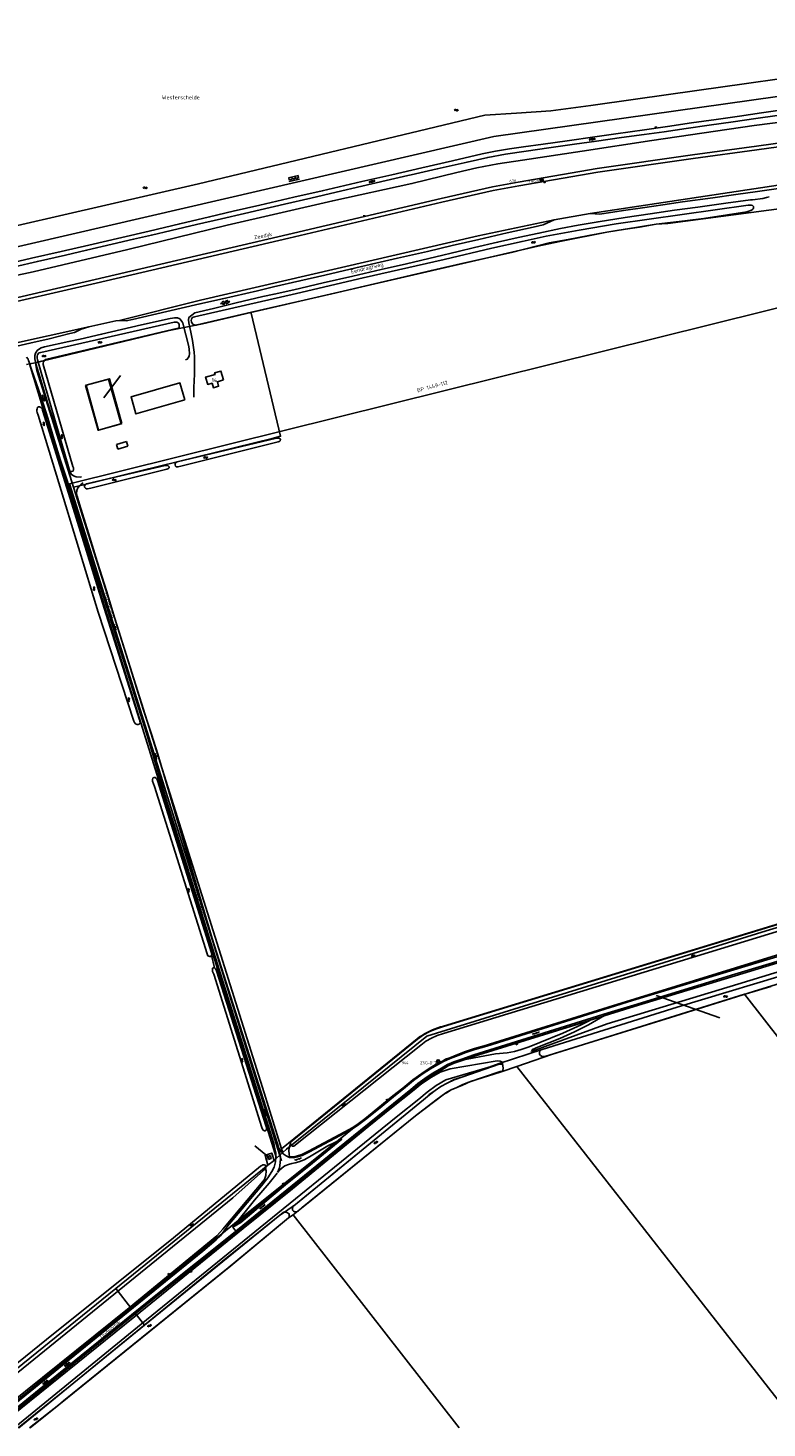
# Model space of a CAD drawing. Header units: metres. Extents: x 51973 to 58000, y 375000 to 380663.
# Tile 2 of 56: x 52983 to 53466, y 375000 to 375914. Entities that reach past the tile are written whole.
import ezdxf
from ezdxf.enums import TextEntityAlignment as Align

# ---------------------------------------------------------------- set-up
doc = ezdxf.new("R2010")
doc.units = ezdxf.units.M
doc.header["$LTSCALE"] = 0.1
doc.layers.get('0').update_dxf_attribs({"linetype": 'CONTINUOUS'})
doc.layers.add('B-WA-OG-TOPOGRAFIE-G', color=253, linetype='CONTINUOUS')
doc.styles.add('ISOCP', font='ISOCP.shx', dxfattribs={"height": 1.8})

# ---------------------------------------------------------------- blocks, each defined once
blk = doc.blocks.new('M01')
at = {"color": 0}
for radius in [1.05, 0.625]:
    blk.add_circle((0, 0), radius, dxfattribs=at)
blk = doc.blocks.new('BIJPIJL')
at = {"color": 0}
blk.add_line((0, 0), (1, 0), dxfattribs=at)
blk = doc.blocks.new('S012')
at = {"color": 0}
for p, q in [((1.18, 2.05), (0, 0)), ((1.18, -2.05), (0, 0)), ((1.4, 0), (0.21, -2.05)), ((1.4, 0), (0.22, 2.05))]:
    blk.add_line(p, q, dxfattribs=at)
blk = doc.blocks.new('S05')
at = {"color": 0}
for p, q in [((0.08, 0.3), (0.38, 0.59)), ((0.11, -0.19), (0.41, 0.09)), ((0.38, 0.59), (0.68, 0.71)), ((0.41, 0.09), (0.71, 0.21)), ((0.68, 0.71), (1.01, 0.62)), ((0.71, 0.21), (1.02, 0.12)), ((1.01, 0.62), (1.33, 0.37)), ((1.02, 0.12), (1.36, -0.12)), ((1.33, 0.37), (1.66, 0.13)), ((1.66, 0.13), (1.97, 0.04)), ((1.97, 0.04), (2.28, 0.16)), ((2.28, 0.16), (2.58, 0.44)), ((1.36, -0.12), (1.68, -0.37)), ((1.68, -0.37), (2, -0.46)), ((2, -0.46), (2.31, -0.33)), ((2.31, -0.33), (2.61, -0.05))]:
    blk.add_line(p, q, dxfattribs=at)
blk = doc.blocks.new('S026')
at = {"color": 0}
for p, q in [((0, 0), (4.4, 0)), ((0.2, 0.5), (0.2, 0)), ((1.2, 0), (1.2, -0.5)), ((2.2, 0.5), (2.2, 0)), ((3.2, 0), (3.2, -0.5)), ((4.2, 0.5), (4.2, 0))]:
    blk.add_line(p, q, dxfattribs=at)
blk = doc.blocks.new('S04')
at = {"color": 0}
for p, q in [((0, 0.5), (0.5, 0.5)), ((0, 0.25), (1, 0.25)), ((0, 0), (0.5, 0)), ((0, -0.25), (1, -0.25)), ((0, -0.5), (0.5, -0.5))]:
    blk.add_line(p, q, dxfattribs=at)
blk = doc.blocks.new('S016')
at = {"color": 0, "linetype": 'Continuous'}
for points in [[(0.01, -0.38), (2.65, 1.15)], [(2.65, -1.15), (0.01, 0.38)], [(5.07, -1.15), (1.09, 1.15)], [(1.09, -1.15), (5.07, 1.15)], [(6.16, -0.38), (3.51, 1.15)], [(3.51, -1.15), (6.16, 0.37)]]:
    blk.add_lwpolyline(points, dxfattribs=at)
blk = doc.blocks.new('S024')
at = {"color": 0}
for p, q in [((0, 1.2), (6.7, 1.2)), ((0, 0), (6.7, 0)), ((0.2, 1.2), (0.2, 0)), ((1.25, 1.5), (1.25, 1.2)), ((1.25, 0), (1.25, -1.2)), ((2.3, 1.2), (2.3, 0)), ((3.35, 1.5), (3.35, 1.2)), ((3.35, 0), (3.35, -1.2)), ((4.4, 1.2), (4.4, 0)), ((5.45, 1.5), (5.45, 1.2)), ((5.45, 0), (5.45, -1.2)), ((6.5, 1.2), (6.5, 0)), ((0, -1.2), (6.7, -1.2)), ((0.2, -1.2), (0.2, -1.5)), ((2.3, -1.2), (2.3, -1.5)), ((4.4, -1.2), (4.4, -1.5)), ((6.5, -1.2), (6.5, -1.5))]:
    blk.add_line(p, q, dxfattribs=at)

msp = doc.modelspace()

# ---------------------------------------------------------------- linework, layer by layer
at = {"layer": 'B-WA-OG-TOPOGRAFIE-G'}
for points in [[(53447.52, 375856.46), (53461.96, 375858.55), (53475.7, 375860.48), (53490.3, 375862.57), (53494.32, 375863.15), (53514.65, 375865.86), (53533.99, 375868.6), (53556.44, 375871.79), (53576.35, 375874.62), (53595.85, 375877.34), (53615.67, 375880.13), (53637.92, 375883.26), (53655.27, 375885.76), (53675.32, 375888.56), (53691.46, 375890.83), (53711.65, 375893.72), (53735.74, 375897.09), (53756.43, 375900.02), (53781.04, 375903.52), (53804.51, 375906.84), (53823.78, 375909.58), (53843.42, 375912.37), (53854.68, 375913.96)], [(53675.815, 375885.615), (53666.06, 375884.22), (53645.91, 375881.31), (53626.36, 375878.48), (53608.41, 375876.01), (53586.6, 375872.96), (53563.82, 375869.84), (53538.37, 375866.26), (53516.47, 375863.08), (53494.83, 375860.15), (53488.22, 375859.19), (53472.11, 375856.85), (53458.25, 375854.86), (53443.51, 375852.79), (53427.71, 375850.53), (53412.83, 375848.39), (53398.33, 375846.26), (53385.41, 375844.47)], [(52888.191, 375764.717), (53094.321, 375812.239), (53281.383, 375857.058), (53301.933, 375858.258), (53324.369, 375859.922), (53350.623, 375863.426), (53379.654, 375867.527), (53419.812, 375873.247), (53452.132, 375877.788), (53473.658, 375880.79)], [(52958.92, 375767.28), (53287.238, 375843.134), (53557.358, 375881.261)], [(52929.079, 375742.68), (52986.422, 375754.744), (53048.248, 375769.455), (53113.027, 375785.237), (53182.053, 375801.175), (53233.718, 375812.409), (53263.145, 375819.662), (53276.046, 375822.643), (53289.803, 375825.269), (53305.892, 375827.645), (53344.779, 375833.557), (53390.41, 375840.55), (53457.189, 375850.233), (53518.763, 375858.21)], [(53260.1, 375827.32), (53279.6, 375831.76), (53288.33, 375833.53), (53297.43, 375835.06), (53306.46, 375836.42), (53319.43, 375838.16), (53335.16, 375840.36), (53353.19, 375842.96), (53366.75, 375844.91), (53385.45, 375847.57), (53400.6, 375849.64), (53416.24, 375851.95), (53432.44, 375854.28), (53447.52, 375856.46)], [(52928.556, 375726.992), (53027.021, 375749.829), (53152.712, 375779.046), (53252.727, 375802.633), (53286.328, 375810.24), (53303.182, 375813.384), (53354.751, 375822.184), (53416.912, 375831.051), (53458.586, 375836.839), (53500.75, 375842.785)], [(53501.386, 375840.304), (53458.917, 375834.458), (53417.247, 375828.67), (53355.123, 375819.809), (53303.605, 375811.017), (53286.814, 375807.885), (53253.268, 375800.291), (53153.26, 375776.705), (53027.565, 375747.487), (52929.105, 375724.652)], [(53385.41, 375844.47), (53370.63, 375842.37), (53354.15, 375840.11), (53339.75, 375838.06), (53323.19, 375835.7), (53308.29, 375833.6), (53294.84, 375831.58), (53283.26, 375829.45), (53269.72, 375826.48), (53250.25, 375822.01), (53233.154, 375818.097)], [(53044.25, 375777.29), (53062.26, 375781.43), (53082.19, 375786.17), (53101.57, 375790.66), (53117.11, 375794.31), (53134.53, 375798.4), (53156.67, 375803.47), (53175.18, 375807.64), (53201.01, 375813.65), (53220.66, 375818.21), (53240.24, 375822.73), (53260.1, 375827.32)], [(53350.099, 375792.877), (53472.712, 375811.437), (53599.284, 375829.461)], [(53356.478, 375792.412), (53371.76, 375794.8), (53385.75, 375796.79), (53397.62, 375798.59), (53410.43, 375800.39), (53430.2, 375803.13), (53445.13, 375805.23), (53459.35, 375807.21), (53480.75, 375810.17), (53495.06, 375812.28), (53503.15, 375813.38), (53522.01, 375815.91), (53543.45, 375818.97), (53567.33, 375822.39), (53585.52, 375824.9), (53589.796, 375825.513)], [(53233.154, 375818.097), (53231.07, 375817.62), (53216.9, 375814.36), (53201.04, 375810.61), (53184.16, 375806.71), (53167.65, 375802.86), (53150.47, 375798.93), (53134.69, 375795.31), (53124.39, 375792.88), (53109.43, 375789.44), (53093.14, 375785.69), (53076.46, 375781.73), (53063.64, 375778.81), (53052, 375776.05), (53038.05, 375772.84), (53021.27, 375768.92), (53007.62, 375765.76)], [(53466.86, 375803.66), (53465.14, 375803.34), (53462.79, 375802.73), (53455.98, 375801.78), (53454.69, 375801.83), (53438.62, 375799.66), (53420.34, 375797.02), (53405.19, 375794.99), (53389.21, 375792.75), (53372.93, 375790.21), (53355.2, 375787.45), (53342.23, 375785.19), (53330.69, 375782.98), (53316.59, 375779.97), (53303.16, 375777.14), (53289.61, 375774.05), (53274.48, 375770.61), (53263.86, 375768.01), (53249.33, 375764.59), (53230.14, 375760.11), (53213.72, 375756.36), (53195.07, 375751.99), (53175.88, 375747.56), (53156.6, 375743.1), (53143.76, 375740.29), (53136.28, 375738.57), (53118.97, 375734.47), (53104.21, 375730.91), (53092.07, 375727.92), (53088.13, 375725.06), (53087.82, 375723.51), (53088, 375721.49), (53089.33, 375715.32), (53090.46, 375709.87), (53091.65, 375702.34), (53091.75, 375699.37), (53091.78, 375696.51), (53091.78, 375687.9), (53091.35, 375679.34), (53091.28, 375672.94)], [(53456.608, 375797.508), (53456.608, 375796.663), (53456.492, 375795.899), (53455.749, 375795.209), (53454.417, 375794.552), (53452.419, 375793.97), (53424.357, 375789.653), (53411.806, 375788.177), (53393.222, 375785.84), (53382.201, 375784.036), (53373.146, 375782.692), (53361.033, 375780.616), (53349.293, 375778.552), (53335.673, 375775.911), (53323.301, 375773.675), (53298.632, 375767.373), (53268.311, 375760.554), (53246.427, 375755.719), (53226.131, 375750.769), (53202.819, 375745.378), (53181.424, 375740.434), (53158.646, 375735.207), (53129.052, 375728.371), (53093.569, 375720.12), (53092.762, 375720.041), (53091.666, 375720.243), (53090.773, 375720.716), (53090.044, 375721.48), (53089.766, 375722.174), (53089.609, 375723.022), (53089.727, 375723.884), (53090.16, 375724.758), (53090.993, 375725.112), (53091.843, 375725.309), (53158.283, 375740.718)], [(53158.283, 375740.718), (53201.849, 375750.942), (53254.71, 375762.934), (53285.927, 375770.243), (53305.619, 375774.618), (53321.419, 375778.062), (53342.867, 375781.885), (53367.053, 375786.017), (53453.306, 375798.312), (53454.566, 375798.4), (53455.233, 375798.365), (53456.051, 375798.051), (53456.608, 375797.508)], [(53368.85, 375781.956), (53373.146, 375782.692), (53393.222, 375785.84), (53400.685, 375786.317), (53478.167, 375796.54)], [(53042.92, 375722.971), (53095.793, 375736.299), (53277.035, 375778.231), (53326.54, 375788.71)], [(53047.179, 375722.823), (53051.29, 375723.76), (53073.64, 375728.87), (53095.3, 375733.8), (53109.97, 375737.2), (53132.84, 375742.48), (53143.32, 375744.98), (53160.63, 375748.86), (53176.91, 375752.65), (53193.5, 375756.46), (53210.15, 375760.42), (53224.2, 375763.61), (53243.9, 375768.14), (53259.9, 375771.88), (53277.38, 375775.93), (53295.93, 375780.27), (53312.94, 375783.97), (53319.378, 375785.484)], [(53319.378, 375785.484), (53326.54, 375788.71), (53350.099, 375792.877), (53356.478, 375792.412)], [(52745.615, 375707.965), (52757.06, 375710.63), (52780.23, 375715.88), (52783.96, 375716.8), (52803.85, 375721.51), (52820.31, 375725.29), (52836.2, 375728.98), (52853.32, 375732.96), (52872.97, 375737.59), (52889.29, 375741.36), (52908.01, 375745.74), (52928.03, 375750.39), (52944.01, 375754.13), (52962.02, 375758.29), (52985.4, 375763.69), (53004.76, 375768.15), (53022.74, 375772.27), (53044.25, 375777.29)], [(53330.294, 375774.499), (53361.033, 375780.616), (53368.85, 375781.956)], [(53007.62, 375765.76), (52989.2, 375761.53), (52974.35, 375758.04), (52955.32, 375753.66), (52941.84, 375750.52), (52923.83, 375746.29), (52908.61, 375742.83), (52894, 375739.4), (52875.85, 375735.19), (52859.69, 375731.42), (52856.136, 375730.589)], [(53128.649, 375728.238), (53316.017, 375771.58)], [(53316.017, 375771.58), (53323.027, 375773.15)], [(53323.027, 375773.15), (53330.294, 375774.499)], [(53148.578, 375174.397), (53010.231, 375616.423), (53569.097, 375755.208)], [(53085.94, 375697.33), (53087, 375697.83), (53087.72, 375698.58), (53088.23, 375699.7), (53088.49, 375701.45), (53088.4, 375704.1), (53088.14, 375706.08), (53084.08, 375721.26), (53083.76, 375722.06), (53082.21, 375724.02), (53080.78, 375724.74), (53078.91, 375724.85), (53075.89, 375724.28), (53057.24, 375720.07), (53031.07, 375713.98), (53017.11, 375710.82), (53009.83, 375709.21), (52993.88, 375705.77), (52991.71, 375705.1), (52990.6, 375704.42), (52989.15, 375703.34), (52987.93, 375701.58), (52987.51, 375700.19), (52987.49, 375698), (52988.14, 375694.76), (52990.82, 375686.33), (52995.85, 375669.5), (53000.7, 375654.62), (53004.73, 375641.2), (53008.15, 375629.93), (53011.27, 375622.79), (53012.84, 375621.64), (53014.46, 375620.87), (53017.09, 375620.79), (53018.09, 375620.89)], [(52987.913, 375695.369), (52992.009, 375696.452), (53075.28, 375716.56), (53097.011, 375720.92), (53128.649, 375728.238)], [(53081.845, 375719.568), (53081.822, 375718.567), (53081.179, 375717.953), (52994.401, 375697.457), (52993.84, 375697.018), (52993.23, 375696.128), (52993.012, 375695.23), (52992.992, 375694.366), (53012.327, 375627.736), (53012.777, 375626.802), (53012.829, 375625.661), (53012.511, 375624.686), (53011.642, 375624.47), (53010.782, 375624.687), (53010.225, 375625.23), (53009.552, 375627.564), (52989.35, 375697.437), (52989.17, 375698.573), (52989.17, 375699.783), (52989.317, 375700.627), (52989.636, 375701.262), (52990.257, 375701.798), (52991.445, 375702.163), (53078.522, 375722.004), (53079.21, 375721.988), (53080.19, 375721.906), (53081.103, 375721.452), (53081.773, 375720.69), (53081.845, 375719.568)], [(53012.821, 375614.164), (53019.218, 375615.738), (53142.435, 375646.058), (53148.01, 375647.43), (53128.766, 375727.752), (53128.649, 375728.238)], [(53013.409, 375715.206), (53014.657, 375715.927), (53017.754, 375717.27), (53022.686, 375718.962), (53040.499, 375722.791), (53042.92, 375722.971), (53044.825, 375722.926), (53047.179, 375722.823)], [(52834.36, 375673.31), (52871.917, 375683.59), (52896.063, 375690.219), (52912.621, 375694.136), (52941.011, 375700.725), (53022.686, 375718.962)], [(52970.2, 375704.91), (52984.28, 375708.14), (52996.81, 375711.1), (53010.43, 375714.49), (53013.409, 375715.206)], [(52982.1, 375694.21), (52984.056, 375694.649)], [(53064.87, 375439.08), (53060.52, 375453.53), (53052.53, 375478.44), (53046.65, 375497.18), (53039.4, 375520.41), (53033.42, 375539.39), (53025.28, 375565.26), (53018.18, 375587.71), (53012.9, 375604.09), (53008.63, 375618.49), (53004.27, 375631.58), (53000.2, 375645.12), (52995.97, 375659.18), (52991.61, 375673.03), (52985.3, 375690.98), (52983.82, 375695.7), (52983.43, 375696.94), (52983.25, 375697.69), (52982.18, 375699.13)], [(52984.056, 375694.649), (52987.913, 375695.369)], [(52984.056, 375694.649), (52995.354, 375657.309), (53145.41, 375176.086)], [(52987.913, 375695.369), (52988.869, 375690.314), (53012.821, 375614.164)], [(53044.39, 375655.7), (53029.18, 375651.43), (53028.84, 375651.34), (53020.64, 375680.6), (53020.99, 375680.69), (53036.19, 375684.96), (53044.39, 375655.7)], [(53043.86, 375655.549), (53035.66, 375684.81), (53020.99, 375680.69), (53029.18, 375651.43), (53043.86, 375655.549)], [(53110.71, 375684.189), (53109.03, 375689.99), (53104.93, 375688.81), (53105.21, 375687.84), (53099.03, 375686.08), (53100.43, 375681.24), (53103.29, 375682.07), (53104.13, 375679.15), (53107.53, 375680.13), (53106.69, 375683.04), (53110.71, 375684.189)], [(53085.42, 375671.2), (53082.23, 375682.28), (53050.38, 375673.11), (53053.57, 375662.03), (53085.42, 375671.2)], [(53056.203, 375460.734), (53056.066, 375459.951), (53055.76, 375459.467), (53055.108, 375459.286), (53054.341, 375459.284), (53053.678, 375459.476), (53053.059, 375459.923), (53052.564, 375460.583), (53052.09, 375461.341), (53028.991, 375532.519), (53003.294, 375617.021), (52989.703, 375661.156), (52989.056, 375662.9), (52988.919, 375663.768), (52988.94, 375664.652), (52988.958, 375665.437), (52989.253, 375666.295), (52989.83, 375666.576), (52990.517, 375666.56), (52991.354, 375666.226), (52992.295, 375665.301), (52992.553, 375664.568), (53010.522, 375606.792), (53032.708, 375535.203), (53055.886, 375462.313), (53056.18, 375461.461), (53056.203, 375460.734)], [(53047.323, 375644.003), (53040.868, 375642.057)], [(53040.868, 375642.057), (53041.779, 375639.035)], [(53041.779, 375639.035), (53048.234, 375640.98)], [(53048.234, 375640.98), (53047.323, 375644.003)], [(53147.962, 375645.226), (53147.768, 375644.464), (53147.14, 375644.06), (53146.396, 375643.789), (53082.792, 375627.842), (53080.935, 375627.394), (53080.092, 375627.492), (53079.417, 375628.019), (53079.12, 375628.773), (53079.14, 375629.617), (53079.766, 375630.349), (53080.442, 375630.707), (53145.35, 375646.132), (53146.922, 375646.134), (53147.662, 375645.822), (53147.962, 375645.226)], [(53075.2, 375627.528), (53074.506, 375628.094), (53073.529, 375628.333), (53072.665, 375628.353), (53021.355, 375616.305), (53020.521, 375615.951), (53019.913, 375615.16), (53020.028, 375614.194), (53020.563, 375613.534), (53021.302, 375613.222), (53021.832, 375613.19), (53024.101, 375613.569), (53073.649, 375625.894), (53074.701, 375626.321), (53075.166, 375626.88), (53075.2, 375627.528)], [(53012.821, 375614.164), (53137.168, 375218.824), (53148.613, 375182.282)], [(53019.17, 375617), (53017.74, 375616.23), (53016.89, 375615.21), (53015.71, 375613.78), (53014.9, 375612.01), (53014.76, 375610.14), (53015.15, 375608.26), (53016.79, 375603.04), (53022.48, 375584.28), (53028.23, 375565.64), (53034.57, 375545.8), (53040.25, 375526.86), (53046.93, 375505.61), (53052.94, 375486.1), (53058.28, 375469.38), (53063.65, 375452.91), (53067.73, 375439.81)], [(53064.87, 375439.08), (53073.189, 375410.546), (53107.712, 375300.039), (53143.558, 375185.629), (53144.13, 375182.354), (53144.829, 375179.469), (53144.932, 375177.109), (53144.734, 375173.694), (53143.869, 375170.315), (53142.31, 375167.463), (53139.542, 375163.382), (53135.491, 375158.19), (53122.717, 375142.945), (53114.47, 375133.038), (53111.086, 375128.636), (53108.791, 375125.467)], [(53145.91, 375166.809), (53147.219, 375169.791), (53147.596, 375173.104), (53147.879, 375176.028), (53147.69, 375178.821), (53146.841, 375182.2), (53145.856, 375185.595), (53103.391, 375319.533), (53067.73, 375439.81)], [(53103, 375309.502), (53102.982, 375308.736), (53102.693, 375308.114), (53102.273, 375307.79), (53101.742, 375307.802), (53101.176, 375307.972), (53100.556, 375308.34), (53100.158, 375308.939), (53100.015, 375309.552), (53065.7, 375418.856), (53064.443, 375422.284), (53064.318, 375422.798), (53064.333, 375423.427), (53064.467, 375424.131), (53064.85, 375424.554), (53065.501, 375424.657), (53066.187, 375424.602), (53066.941, 375424.073), (53067.415, 375423.335), (53067.558, 375422.703), (53102.86, 375310.232), (53103, 375309.502)], [(53254.24, 375257.49), (53704.99, 375395.23)], [(53254.338, 375262.053), (53704.01, 375399.44)], [(53254.25, 375262.34), (53609.65, 375370.903)], [(53464.966, 375324.543), (53610.676, 375368.546)], [(53547.673, 375320.614), (53547.607, 375320.546), (53514.251, 375310.334), (53446.413, 375289.785), (53361.098, 375263.81), (53311.684, 375245.709), (53312.426, 375247.185), (53316.018, 375248.693), (53330.258, 375254.355), (53339.848, 375258.631), (53348.893, 375263.097), (53359.438, 375269.263), (53444.753, 375295.238), (53512.655, 375315.806), (53578.68, 375336.019), (53590.147, 375339.662)], [(53149.403, 375179.759), (53151.779, 375182.08), (53243.538, 375255.72), (53464.966, 375324.543)], [(53053.217, 375074.728), (53068.252, 375086.916), (53117.817, 375126.479), (53184.786, 375180.821), (53233.551, 375220.222), (53238.122, 375224.049), (53242.796, 375227.425), (53247.391, 375230.496), (53252.538, 375233.474), (53257.305, 375236.373), (53261.356, 375238.139), (53266.523, 375239.929), (53274.557, 375242.667), (53378.882, 375275.184), (53444.752, 375295.239), (53512.655, 375315.807)], [(53102.982, 375308.736), (53104.792, 375300.382)], [(53118.842, 375128.598), (53184.158, 375181.598), (53232.923, 375220.999), (53237.512, 375224.841), (53242.229, 375228.248), (53246.86, 375231.343), (53252.019, 375234.328), (53256.842, 375237.261), (53260.991, 375239.07), (53266.201, 375240.875), (53274.242, 375243.615), (53361.884, 375270.932), (53378.592, 375276.139), (53444.462, 375296.194), (53512.366, 375316.763)], [(53146.809, 375182.606), (53148.213, 375180.491), (53149.651, 375178.964), (53151.702, 375177.58), (53153.705, 375176.669), (53156.431, 375176.448), (53159.059, 375177.074), (53162.046, 375177.948), (53166.36, 375180.087), (53190.195, 375192.756), (53194.913, 375195.358), (53198.125, 375197.444), (53203.386, 375201.428), (53211.935, 375208.244), (53221.672, 375216.289), (53228.215, 375221.324), (53234.65, 375226.794), (53240.504, 375230.941), (53245.913, 375234.549), (53250.335, 375237.118), (53254.391, 375239.165), (53258.623, 375241.169), (53263.858, 375243.209), (53268.934, 375245.173), (53274.697, 375247.122), (53282.55, 375249.336), (53377.717, 375279.048), (53484.053, 375311.391)], [(53154.389, 375186.177), (53153.408, 375181.275), (53153.537, 375178.562), (53153.857, 375177.259), (53156.386, 375177.054), (53158.911, 375177.655), (53161.826, 375178.508), (53166.094, 375180.624), (53189.914, 375193.285), (53194.603, 375195.872), (53197.778, 375197.933), (53203.012, 375201.897), (53211.561, 375208.713), (53221.29, 375216.751), (53227.831, 375221.784), (53234.278, 375227.264), (53240.172, 375231.44), (53245.593, 375235.056), (53250.052, 375237.646), (53254.135, 375239.707), (53258.388, 375241.721), (53263.641, 375243.768), (53268.742, 375245.741), (53274.515, 375247.693), (53282.388, 375249.913), (53377.539, 375279.62), (53483.761, 375312.347)], [(53185.831, 375187.818), (53213.025, 375209.922), (53225.081, 375219.668), (53234.278, 375227.264), (53240.172, 375231.44), (53247.889, 375236.39), (53254.135, 375239.707), (53255.602, 375240.841), (53258.388, 375241.721), (53265.433, 375244.461), (53270.95, 375246.488), (53274.515, 375247.693), (53282.388, 375249.913), (53284.268, 375250.5), (53365.229, 375275.777), (53379.444, 375280.207), (53483.762, 375312.344)], [(53538.144, 375315.198), (53490.699, 375299.956), (53406.974, 375274.771), (53318.831, 375247.174), (53318.197, 375246.913), (53317.272, 375246.031), (53317.035, 375245.113), (53317.088, 375244.051), (53317.735, 375243.132), (53318.763, 375242.558), (53319.625, 375242.439), (53320.57, 375242.535), (53402.455, 375268.038), (53456.747, 375284.95), (53539.752, 375310.558)], [(53059.095, 375067.184), (53147.554, 375139.02), (53150.577, 375141.001), (53157.692, 375145.984), (53241.216, 375214.301), (53244.918, 375217.709), (53248.884, 375220.41), (53252.697, 375222.955), (53256.738, 375225.218), (53261.245, 375227.508), (53266.992, 375229.283), (53290.653, 375237.871), (53318.831, 375247.174), (53406.974, 375274.771), (53490.699, 375299.956)], [(53138.707, 375195.842), (53138.707, 375195.017), (53138.655, 375194.468), (53138.136, 375194.087), (53137.389, 375194.105), (53136.67, 375194.455), (53136.196, 375195.154), (53135.787, 375196.166), (53104.361, 375296.246), (53103.597, 375297.993), (53103.437, 375298.743), (53103.454, 375299.47), (53103.627, 375300.154), (53104.165, 375300.475), (53104.792, 375300.382), (53105.546, 375299.853), (53105.999, 375299.077), (53106.22, 375298.423), (53138.493, 375196.771), (53138.707, 375195.842)], [(53302.258, 375236.001), (53324.914, 375243.888), (53450.845, 375283.112)], [(53450.845, 375283.112), (53451.182, 375283.217), (53452.007, 375283.474), (53468.062, 375288.292)], [(53450.845, 375283.112), (53671.391, 375000)], [(53349.838, 375266.131), (53274.557, 375242.667), (53267.577, 375240.288), (53274.293, 375241.57), (53288.367, 375244.308), (53295.807, 375244.841), (53300.72, 375245.709), (53305.055, 375247.082), (53310.207, 375248.927), (53317.209, 375251.751), (53332.187, 375257.866), (53344.159, 375263.187), (53349.838, 375266.131)], [(53148.613, 375182.282), (53237.21, 375254.15)], [(53155.63, 375187.53), (53237.399, 375253.917)], [(53237.21, 375254.15), (53238.749, 375255.27), (53240.332, 375256.327), (53241.956, 375257.319), (53243.618, 375258.246), (53245.317, 375259.105), (53247.049, 375259.894), (53248.811, 375260.614), (53250.6, 375261.262), (53252.414, 375261.838), (53254.25, 375262.34)], [(53237.391, 375253.911), (53241.295, 375256.575), (53245.446, 375258.834), (53249.804, 375260.665), (53254.323, 375262.049)], [(53239.43, 375249.91), (53242.779, 375252.434), (53246.397, 375254.556), (53250.234, 375256.249), (53254.24, 375257.49)], [(53156.61, 375183.95), (53239.43, 375249.91)], [(52962.596, 375000), (52966.018, 375002.819), (53052.87, 375072.845), (53123.608, 375130.277), (53155.744, 375156.138), (53205.588, 375197.03), (53220.288, 375209.025), (53234.064, 375219.882), (53240.204, 375224.883), (53246.493, 375229.11), (53252.235, 375232.194), (53258.739, 375234.437), (53289.39, 375239.671), (53291.408, 375239.489), (53292.688, 375238.741), (53293.099, 375236.573)], [(53293.252, 375234.723), (53293.099, 375236.573), (53292.447, 375237.276), (53291.57, 375237.591), (53290.705, 375237.572), (53266.992, 375229.283), (53261.364, 375227.233), (53256.738, 375225.218), (53252.697, 375222.955), (53248.884, 375220.41), (53245.102, 375217.473), (53241.216, 375214.301), (53156.544, 375145.045), (53155.956, 375144.293), (53155.718, 375143.335), (53155.772, 375142.273), (53156.403, 375141.512), (53157.337, 375141.136), (53158.3, 375141.153), (53159.449, 375141.559), (53162.099, 375143.973), (53236.118, 375203.809), (53249.303, 375213.936), (53253.365, 375217.064), (53256.559, 375219.229), (53259.345, 375220.736), (53263.037, 375222.301), (53266.555, 375224.027), (53270.148, 375225.594), (53291.337, 375232.625), (53292.406, 375232.974), (53293.13, 375233.704), (53293.252, 375234.723)], [(53156.181, 375139.099), (53163.755, 375145.312), (53236.118, 375203.809), (53254.924, 375218.121), (53256.72, 375218.976), (53259.345, 375220.736), (53263.037, 375222.301), (53266.699, 375223.764), (53272.006, 375226.21), (53291.431, 375232.341), (53292.568, 375232.711), (53302.258, 375236.001)], [(53209.791, 375191.879), (53224.468, 375203.855), (53238.179, 375214.661), (53243.721, 375219.185), (53249.494, 375223.668), (53255.774, 375227.186), (53290.705, 375237.572)], [(53302.258, 375236.001), (53486.946, 375000)], [(53251.479, 375224.78), (53251.484, 375224.783)], [(53056.926, 375067.85), (53127.664, 375125.282), (53209.809, 375191.885)], [(53116.879, 375131.017), (53121.984, 375134.238), (53136.393, 375146.281), (53151.105, 375158.691), (53166.424, 375171.027), (53187.917, 375188.565), (53178.755, 375184.121), (53166.759, 375176.973), (53163.411, 375174.969), (53159.984, 375173.771), (53157.457, 375173.068), (53155.341, 375172.701), (53153.243, 375172.042), (53150.805, 375171.136), (53148.989, 375169.94), (53147.202, 375168.312), (53145.91, 375166.809)], [(53117.479, 375131.776), (53135.752, 375147.048), (53150.461, 375159.455), (53165.797, 375171.805), (53184.02, 375186.675)], [(53120.332, 375135.388), (53185.831, 375187.818)], [(53148.613, 375182.282), (53149.403, 375179.759)], [(53155.63, 375187.53), (53154.723, 375186.883), (53154.349, 375185.833), (53154.643, 375184.758), (53155.5, 375184.045), (53156.61, 375183.95)], [(52923.567, 375000), (52928.808, 375004.279), (52995.062, 375057.701), (53078.069, 375124.185), (53134.955, 375171.039), (53135.673, 375171.466), (53136.37, 375171.795), (53137.222, 375171.785), (53137.912, 375171.5), (53138.341, 375170.861), (53138.331, 375170.049), (53138.145, 375169.338), (53137.305, 375168.693), (53136.804, 375168.204), (53116.723, 375150.319)], [(53040.422, 375091.07), (53139.74, 375171.49)], [(53143.7, 375174.7), (53142.26, 375179.47), (53137.83, 375178.07), (53139.74, 375171.49)], [(53139.449, 375177.313), (53141.291, 375177.848)], [(53140.006, 375175.392), (53139.449, 375177.313)], [(53139.74, 375171.49), (53143.7, 375174.7)], [(53140.006, 375175.392), (53141.848, 375175.927)], [(53141.848, 375175.927), (53141.291, 375177.848)], [(53143.7, 375174.7), (53145.41, 375176.086)], [(53145.41, 375176.086), (53149.403, 375179.759)], [(52951.167, 375000), (52957.866, 375005.43), (53049.091, 375078.436), (53106.295, 375125.385), (53110.25, 375129.857), (53137.389, 375162.194), (53138.33, 375164.798), (53138.603, 375167.846), (53138.145, 375169.338)], [(52959.53, 375000), (52996.246, 375029.832), (53067.623, 375087.692), (53117.194, 375127.26), (53118.842, 375128.598), (53116.879, 375131.017), (53130.848, 375148.67), (53140.482, 375159.862), (53145.734, 375166.407)], [(53116.723, 375150.319), (53049.496, 375095.681), (52966.101, 375027.846), (52931.344, 375000)], [(52977.158, 375000), (53003.372, 375021.719), (53010.57, 375027.577), (53109.857, 375108.617), (53149.582, 375140.656), (53150.021, 375140.909), (53150.577, 375141.001), (53151.211, 375140.974), (53152.06, 375140.766), (53153.477, 375139.918), (53153.59, 375139.421), (53153.662, 375138.787), (53153.656, 375138.232), (53153.55, 375137.678), (53153.148, 375137.168), (53125.13, 375113.813), (53113.807, 375104.552), (53006.256, 375017.652), (53003.242, 375015.217), (52984.038, 375000)], [(52984.512, 375000), (53003.242, 375015.217), (53115.513, 375105.93), (53153.148, 375137.168), (53156.181, 375139.099)], [(53050.213, 375078.477), (53096.549, 375116.138), (53120.332, 375135.388)], [(53156.181, 375139.099), (53264.51, 375000)], [(52955.134, 375000), (53010.226, 375044.688), (53097.179, 375115.363), (53106, 375122.899), (53108.791, 375125.467)], [(52927.952, 375000), (53040.422, 375091.07)], [(53040.422, 375091.07), (53050.213, 375078.477)], [(52953.549, 375000), (53009.597, 375045.464), (53050.213, 375078.477)], [(52961.115, 375000), (52996.876, 375029.056), (53053.217, 375074.728)], [(53053.217, 375074.728), (53059.095, 375067.184)], [(52975.209, 375001.066), (53056.909, 375067.836)], [(52976.686, 375000), (53010.57, 375027.577), (53059.095, 375067.184)]]:
    msp.add_lwpolyline(points, dxfattribs=at)

# ---------------------------------------------------------------- block references
for name, p, rotation in [('S05', (53261.321, 375859.98), 12.29885517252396), ('S04', (53393.025, 375848.605), 98.18786570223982), ('S012', (53351.39, 375842.013), 278.1057935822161), ('S024', (53153.359, 375814.902), 12.93881062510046), ('S012', (53207.463, 375814.408), 283.2995843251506), ('S04', (53320.279, 375813.715), 279.7705295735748), ('S05', (53058.344, 375809.164), 13.70288996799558), ('S04', (53202.72, 375790.84), 102.3352401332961), ('S05', (53311.915, 375773.489), 17.7643233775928), ('S016', (53108.756, 375734.041), 13.17492660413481), ('S05', (53028.831, 375708.362), 11.65840162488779), ('S05', (52992.399, 375699.248), 17.94556304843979), ('S012', (52993.768, 375672.62), 197.8734210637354), ('S05', (52992.798, 375656.842), 290.7907252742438), ('S05', (53004.739, 375648.419), 284.4810343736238), ('S05', (53097.796, 375633.071), 14.71731114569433), ('S05', (53038.167, 375618.552), 10.42265453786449), ('S05', (53026.78, 375546.844), 108.4893263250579), ('S012', (53040.33, 375522.812), 198.4168344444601), ('S05', (53049.412, 375474.218), 106.8583987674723), ('S012', (53067.038, 375438.677), 195.7879470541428), ('S05', (53088.416, 375349.65), 106.4962242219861), ('S05', (53416.179, 375307.838), 16.80354801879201), ('S05', (53437.254, 375281.191), 16.62239613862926), ('S026', (53312.508, 375257.099), 18.05455246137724), ('S04', (53302.076, 375251.021), 287.3079097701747), ('S05', (53123.332, 375238.947), 106.4962242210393), ('S012', (53138.727, 375206.145), 199.2684149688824), ('S05', (53188.13, 375210.134), 38.62400398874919), ('S04', (53217.814, 375214.033), 128.1179610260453), ('S05', (53209.205, 375185.437), 38.22155685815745), ('S026', (53157.293, 375174.775), 19.32248237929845), ('S04', (53149.826, 375159.119), 131.1091703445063), ('S026', (53134.5, 375142.99), 40.86240641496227), ('S05', (53089.271, 375131.543), 39.35795692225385), ('S04', (53075.217, 375100.172), 129.0601455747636), ('S04', (53089.443, 375102.459), 309.5728577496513), ('S05', (53061.365, 375065.851), 35.80410590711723), ('S012', (53008.247, 375042.197), 306.2168846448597), ('S012', (52993.965, 375030.405), 309.2773114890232), ('S05', (52987.17, 375004.886), 36.09056723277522)]:
    msp.add_blockref(name, p, dxfattribs=dict(at, rotation=rotation))
ref = msp.add_blockref('M01', (53318.42, 375814.92), dxfattribs=at)
ref.add_attrib('0', '678      VWS101', dxfattribs={"layer": '0', "color": 0, "height": 1.8, "style": 'ISOCP'}).set_placement((53318.42, 375814.92), align=Align.TOP_RIGHT)
at = {"layer": 'B-WA-OG-TOPOGRAFIE-G', "color": 7}
for p, xscale, yscale, rotation in [((53032.625, 375672.505), 18.15230048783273, 18.15230048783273, 53.32074879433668), ((53393.105, 375282.345), 43.98267278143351, 43.98267278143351, 340.7398934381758), ((53140.725, 375176.315), 12.41906808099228, 12.41906808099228, 140.233415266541)]:
    msp.add_blockref('BIJPIJL', p, dxfattribs=dict(at, xscale=xscale, yscale=yscale, rotation=rotation))
at = {"layer": 'B-WA-OG-TOPOGRAFIE-G'}
ref = msp.add_blockref('M01', (53250.86, 375239.3), dxfattribs=at)
ref.add_attrib('0', '964      ZSG-D170', dxfattribs={"layer": '0', "color": 0, "height": 1.8, "style": 'ISOCP'}).set_placement((53250.86, 375239.3), align=Align.TOP_RIGHT)

# ---------------------------------------------------------------- texts
at = {"layer": 'B-WA-OG-TOPOGRAFIE-G', "style": 'ISOCP'}
for s, p in [('Westerschelde', (53070.391, 375867.441)), ('14', (53103.025, 375682.874))]:
    msp.add_text(s, height=2.5, dxfattribs=at).set_placement(p)
for s, rotation, p in [('Zeedijk', 10.714644, (53130.853, 375775.993)), ('Eendragtweg', 13.411072, (53194.24, 375753.579)), ('BP 1449-112', 15.189787, (53237.436, 375676.056)), ('Dwarsweg', 287.456558, (53032.186, 375544.594)), ('Dwarsweg', 287.27542, (53092.08, 375351.129)), ('Oudendijk', 38.829825, (53031.191, 375058.244))]:
    msp.add_text(s, height=2.5, rotation=rotation, dxfattribs=at).set_placement(p)

doc.saveas('drawing.dxf')
